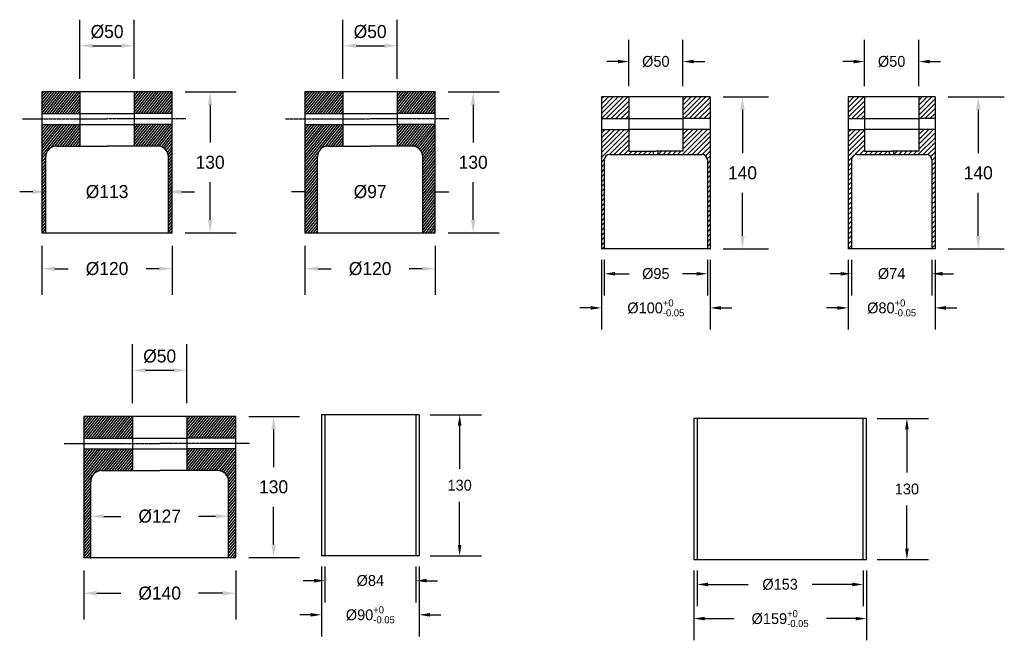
# Model space of a CAD drawing. Header units: millimetres. Extents: x 2274 to 4066, y 133 to 722.
# Tile 1 of 2: x 2274 to 3181, y 133 to 705. Entities that reach past the tile are written whole.
import ezdxf

# ---------------------------------------------------------------- set-up
doc = ezdxf.new("R2010")
doc.units = ezdxf.units.MM
doc.header["$MEASUREMENT"] = 0
doc.linetypes.add('CENTER', pattern=[2, 1.25, -0.25, 0.25, -0.25])
for name, color, linetype in [('Center', 1, 'CENTER'), ('DIMENSIONS', 102, 'Continuous'), ('SHAFT', 5, 'Continuous'), ('SLEEVE', 5, 'Continuous')]:
    doc.layers.add(name, color=color, linetype=linetype)
doc.styles.add('ARMIN', font='stylu.ttf')
doc.dimstyles.new('ARMIN-DIM', dxfattribs={"dimscale": 6, "dimtxt": 2, "dimasz": 2, "dimexe": 4, "dimexo": 2, "dimgap": 2, "dimtad": 0, "dimtih": 1, "dimtoh": 1, "dimdsep": 46, "dimtxsty": 'ARMIN', "dimcen": 2.97, "dimadec": 0, "dimazin": 2, "dimtfac": 0.65, "dimtofl": 0, "dimtmove": 2, "dimatfit": 3, "dimfxl": 4, "dimtolj": 1, "dimarcsym": 0})
doc.dimstyles.new('ARMIN-DIM-SMALL', dxfattribs={"dimscale": 5, "dimtxt": 2, "dimasz": 2, "dimexe": 4, "dimexo": 2, "dimgap": 2, "dimtad": 0, "dimtih": 1, "dimtoh": 1, "dimdsep": 46, "dimtxsty": 'ARMIN', "dimcen": 2.97, "dimadec": 0, "dimazin": 2, "dimtfac": 0.65, "dimtofl": 0, "dimtmove": 2, "dimatfit": 3, "dimfxl": 1, "dimtolj": 1, "dimarcsym": 0})

# ---------------------------------------------------------------- blocks, each defined once
blk = doc.blocks.new('*D4')
at = {"layer": 'Defpoints', "color": 0, "transparency": 16777216}
for p in [(2621.7, 680.75), (2571.7, 638.31), (2621.7, 638.31)]:
    blk.add_point(p, dxfattribs=at)
at = {"layer": 'DIMENSIONS', "color": 0, "lineweight": -2, "transparency": 16777216}
for p, q in [((2571.7, 650.31), (2571.7, 704.75)), ((2621.7, 650.31), (2621.7, 704.75)), ((2583.7, 680.75), (2609.7, 680.75))]:
    blk.add_line(p, q, dxfattribs=at)
at = {"layer": 'DIMENSIONS', "color": 0, "transparency": 16777216}
for points in [[(2583.7, 682.75), (2583.7, 678.75), (2571.7, 680.75)], [(2609.7, 682.75), (2609.7, 678.75), (2621.7, 680.75)]]:
    blk.add_solid(points, dxfattribs=at)
at = {"layer": 'DIMENSIONS', "color": 0, "transparency": 16777216, "insert": (2596.7, 693.64), "char_height": 12, "attachment_point": 5, "style": 'ARMIN'}
blk.add_mtext('\\A1;%%C50', dxfattribs=at)
blk = doc.blocks.new('*D5')
at = {"layer": 'Defpoints', "color": 0, "transparency": 16777216}
for p in [(2536.7, 508.31), (2656.7, 508.31), (2656.7, 475.29)]:
    blk.add_point(p, dxfattribs=at)
at = {"layer": 'DIMENSIONS', "color": 0, "lineweight": -2, "transparency": 16777216}
for p, q in [((2536.7, 496.31), (2536.7, 451.29)), ((2656.7, 496.31), (2656.7, 451.29)), ((2548.7, 475.29), (2560.8, 475.29)), ((2644.7, 475.29), (2632.59, 475.29))]:
    blk.add_line(p, q, dxfattribs=at)
at = {"layer": 'DIMENSIONS', "color": 0, "transparency": 16777216}
for points in [[(2548.7, 477.29), (2548.7, 473.29), (2536.7, 475.29)], [(2644.7, 477.29), (2644.7, 473.29), (2656.7, 475.29)]]:
    blk.add_solid(points, dxfattribs=at)
at = {"layer": 'DIMENSIONS', "color": 0, "transparency": 16777216, "insert": (2596.7, 475.29), "char_height": 12, "attachment_point": 5, "style": 'ARMIN'}
blk.add_mtext('\\A1;%%C120', dxfattribs=at)
blk = doc.blocks.new('*D6')
at = {"layer": 'Defpoints', "color": 0, "transparency": 16777216}
for p in [(2645.2, 546.19), (2548.2, 543.31), (2645.2, 543.31)]:
    blk.add_point(p, dxfattribs=at)
at = {"layer": 'DIMENSIONS', "color": 0, "lineweight": -2, "transparency": 16777216}
for p, q in [((2548.2, 555.31), (2548.2, 570.19)), ((2645.2, 555.31), (2645.2, 570.19)), ((2536.2, 546.19), (2524.2, 546.19)), ((2657.2, 546.19), (2669.2, 546.19))]:
    blk.add_line(p, q, dxfattribs=at)
at = {"layer": 'DIMENSIONS', "color": 0, "transparency": 16777216}
for points in [[(2536.2, 548.19), (2536.2, 544.19), (2548.2, 546.19)], [(2657.2, 548.19), (2657.2, 544.19), (2645.2, 546.19)]]:
    blk.add_solid(points, dxfattribs=at)
at = {"layer": 'DIMENSIONS', "color": 0, "transparency": 16777216, "insert": (2596.7, 546.19), "char_height": 12, "attachment_point": 5, "style": 'ARMIN'}
blk.add_mtext('\\A1;%%C97', dxfattribs=at)
blk = doc.blocks.new('*D7')
at = {"layer": 'Defpoints', "color": 0, "transparency": 16777216}
for p in [(2656.7, 638.31), (2691.62, 638.31), (2656.7, 508.31)]:
    blk.add_point(p, dxfattribs=at)
at = {"layer": 'DIMENSIONS', "color": 0, "lineweight": -2, "transparency": 16777216}
for p, q in [((2668.7, 638.31), (2715.62, 638.31)), ((2691.62, 626.31), (2691.62, 591.57)), ((2691.62, 520.31), (2691.62, 555.05)), ((2668.7, 508.31), (2715.62, 508.31))]:
    blk.add_line(p, q, dxfattribs=at)
at = {"layer": 'DIMENSIONS', "color": 0, "transparency": 16777216}
for points in [[(2689.62, 626.31), (2693.62, 626.31), (2691.62, 638.31)], [(2689.62, 520.31), (2693.62, 520.31), (2691.62, 508.31)]]:
    blk.add_solid(points, dxfattribs=at)
at = {"layer": 'DIMENSIONS', "color": 0, "transparency": 16777216, "insert": (2691.62, 573.31), "char_height": 12, "attachment_point": 5, "style": 'ARMIN'}
blk.add_mtext('\\A1;130', dxfattribs=at)
blk = doc.blocks.new('*D1')
at = {"layer": 'Defpoints', "color": 0, "transparency": 16777216}
for p in [(2812.38, 493.61), (2907.38, 493.61), (2907.38, 470.68)]:
    blk.add_point(p, dxfattribs=at)
at = {"layer": 'DIMENSIONS', "color": 0, "lineweight": -2, "transparency": 16777216}
for p, q in [((2812.38, 483.61), (2812.38, 450.68)), ((2907.38, 483.61), (2907.38, 450.68)), ((2822.38, 470.68), (2835.39, 470.68)), ((2897.38, 470.68), (2884.37, 470.68))]:
    blk.add_line(p, q, dxfattribs=at)
at = {"layer": 'DIMENSIONS', "color": 0, "transparency": 16777216}
for points in [[(2822.38, 472.34), (2822.38, 469.01), (2812.38, 470.68)], [(2897.38, 472.34), (2897.38, 469.01), (2907.38, 470.68)]]:
    blk.add_solid(points, dxfattribs=at)
at = {"layer": 'DIMENSIONS', "color": 0, "transparency": 16777216, "insert": (2859.88, 470.68), "char_height": 10, "attachment_point": 5, "style": 'ARMIN'}
blk.add_mtext('\\A1;%%C95', dxfattribs=at)
blk = doc.blocks.new('*D2')
at = {"layer": 'Defpoints', "color": 0, "transparency": 16777216}
for p in [(2809.88, 493.61), (2909.88, 493.61), (2909.88, 439.23)]:
    blk.add_point(p, dxfattribs=at)
at = {"layer": 'DIMENSIONS', "color": 0, "lineweight": -2, "transparency": 16777216}
for p, q in [((2809.88, 483.61), (2809.88, 419.23)), ((2909.88, 483.61), (2909.88, 419.23)), ((2799.88, 439.23), (2789.88, 439.23)), ((2919.88, 439.23), (2929.88, 439.23))]:
    blk.add_line(p, q, dxfattribs=at)
at = {"layer": 'DIMENSIONS', "color": 0, "transparency": 16777216}
for points in [[(2799.88, 440.9), (2799.88, 437.56), (2809.88, 439.23)], [(2919.88, 440.9), (2919.88, 437.56), (2909.88, 439.23)]]:
    blk.add_solid(points, dxfattribs=at)
at = {"layer": 'DIMENSIONS', "color": 0, "transparency": 16777216, "insert": (2859.88, 439.23), "char_height": 10, "attachment_point": 5, "style": 'ARMIN'}
blk.add_mtext('\\A1;%%C100{\\H6.500000;\\S+0^ -0.05;}', dxfattribs=at)
blk = doc.blocks.new('*D3')
at = {"layer": 'Defpoints', "color": 0, "transparency": 16777216}
for p in [(2884.88, 666.16), (2834.88, 633.61), (2884.88, 633.61)]:
    blk.add_point(p, dxfattribs=at)
at = {"layer": 'DIMENSIONS', "color": 0, "lineweight": -2, "transparency": 16777216}
for p, q in [((2834.88, 643.61), (2834.88, 686.16)), ((2884.88, 643.61), (2884.88, 686.16)), ((2824.88, 666.16), (2814.88, 666.16)), ((2894.88, 666.16), (2904.88, 666.16))]:
    blk.add_line(p, q, dxfattribs=at)
at = {"layer": 'DIMENSIONS', "color": 0, "transparency": 16777216}
for points in [[(2824.88, 667.83), (2824.88, 664.5), (2834.88, 666.16)], [(2894.88, 667.83), (2894.88, 664.5), (2884.88, 666.16)]]:
    blk.add_solid(points, dxfattribs=at)
at = {"layer": 'DIMENSIONS', "color": 0, "transparency": 16777216, "insert": (2859.88, 666.16), "char_height": 10, "attachment_point": 5, "style": 'ARMIN'}
blk.add_mtext('\\A1;%%C50', dxfattribs=at)
blk = doc.blocks.new('*D8')
at = {"layer": 'Defpoints', "color": 0, "transparency": 16777216}
for p in [(2909.88, 633.61), (2909.88, 493.61), (2939.68, 493.61)]:
    blk.add_point(p, dxfattribs=at)
at = {"layer": 'DIMENSIONS', "color": 0, "lineweight": -2, "transparency": 16777216}
for p, q in [((2921.88, 633.61), (2963.68, 633.61)), ((2939.68, 621.61), (2939.68, 581.92)), ((2939.68, 505.61), (2939.68, 545.3)), ((2921.88, 493.61), (2963.68, 493.61))]:
    blk.add_line(p, q, dxfattribs=at)
at = {"layer": 'DIMENSIONS', "color": 0, "transparency": 16777216}
for points in [[(2937.68, 621.61), (2941.68, 621.61), (2939.68, 633.61)], [(2937.68, 505.61), (2941.68, 505.61), (2939.68, 493.61)]]:
    blk.add_solid(points, dxfattribs=at)
at = {"layer": 'DIMENSIONS', "color": 0, "transparency": 16777216, "insert": (2939.68, 563.61), "char_height": 12, "attachment_point": 5, "style": 'ARMIN'}
blk.add_mtext('\\A1;140', dxfattribs=at)
blk = doc.blocks.new('*D10')
at = {"layer": 'Defpoints', "color": 0, "transparency": 16777216}
for p in [(3040.09, 493.61), (3114.09, 493.61), (3114.09, 470.68)]:
    blk.add_point(p, dxfattribs=at)
at = {"layer": 'DIMENSIONS', "color": 0, "lineweight": -2, "transparency": 16777216}
for p, q in [((3040.09, 483.61), (3040.09, 450.68)), ((3114.09, 483.61), (3114.09, 450.68)), ((3030.09, 470.68), (3020.09, 470.68)), ((3124.09, 470.68), (3134.09, 470.68))]:
    blk.add_line(p, q, dxfattribs=at)
at = {"layer": 'DIMENSIONS', "color": 0, "transparency": 16777216}
for points in [[(3030.09, 472.34), (3030.09, 469.01), (3040.09, 470.68)], [(3124.09, 472.34), (3124.09, 469.01), (3114.09, 470.68)]]:
    blk.add_solid(points, dxfattribs=at)
at = {"layer": 'DIMENSIONS', "color": 0, "transparency": 16777216, "insert": (3077.09, 470.68), "char_height": 10, "attachment_point": 5, "style": 'ARMIN'}
blk.add_mtext('\\A1;%%C74', dxfattribs=at)
blk = doc.blocks.new('*D11')
at = {"layer": 'Defpoints', "color": 0, "transparency": 16777216}
for p in [(3037.09, 493.61), (3117.09, 493.61), (3117.09, 439.23)]:
    blk.add_point(p, dxfattribs=at)
at = {"layer": 'DIMENSIONS', "color": 0, "lineweight": -2, "transparency": 16777216}
for p, q in [((3037.09, 483.61), (3037.09, 419.23)), ((3117.09, 483.61), (3117.09, 419.23)), ((3027.09, 439.23), (3017.09, 439.23)), ((3127.09, 439.23), (3137.09, 439.23))]:
    blk.add_line(p, q, dxfattribs=at)
at = {"layer": 'DIMENSIONS', "color": 0, "transparency": 16777216}
for points in [[(3027.09, 440.9), (3027.09, 437.56), (3037.09, 439.23)], [(3127.09, 440.9), (3127.09, 437.56), (3117.09, 439.23)]]:
    blk.add_solid(points, dxfattribs=at)
at = {"layer": 'DIMENSIONS', "color": 0, "transparency": 16777216, "insert": (3077.09, 439.23), "char_height": 10, "attachment_point": 5, "style": 'ARMIN'}
blk.add_mtext('\\A1;%%C80{\\H6.500000;\\S+0^ -0.05;}', dxfattribs=at)
blk = doc.blocks.new('*D12')
at = {"layer": 'Defpoints', "color": 0, "transparency": 16777216}
for p in [(3102.09, 666.16), (3052.09, 633.61), (3102.09, 633.61)]:
    blk.add_point(p, dxfattribs=at)
at = {"layer": 'DIMENSIONS', "color": 0, "lineweight": -2, "transparency": 16777216}
for p, q in [((3052.09, 643.61), (3052.09, 686.16)), ((3102.09, 643.61), (3102.09, 686.16)), ((3042.09, 666.16), (3032.09, 666.16)), ((3112.09, 666.16), (3122.09, 666.16))]:
    blk.add_line(p, q, dxfattribs=at)
at = {"layer": 'DIMENSIONS', "color": 0, "transparency": 16777216}
for points in [[(3042.09, 667.83), (3042.09, 664.5), (3052.09, 666.16)], [(3112.09, 667.83), (3112.09, 664.5), (3102.09, 666.16)]]:
    blk.add_solid(points, dxfattribs=at)
at = {"layer": 'DIMENSIONS', "color": 0, "transparency": 16777216, "insert": (3077.09, 666.16), "char_height": 10, "attachment_point": 5, "style": 'ARMIN'}
blk.add_mtext('\\A1;%%C50', dxfattribs=at)
blk = doc.blocks.new('*D9')
at = {"layer": 'Defpoints', "color": 0, "transparency": 16777216}
for p in [(3117.09, 633.61), (3117.09, 493.61), (3156.88, 493.61)]:
    blk.add_point(p, dxfattribs=at)
at = {"layer": 'DIMENSIONS', "color": 0, "lineweight": -2, "transparency": 16777216}
for p, q in [((3129.09, 633.61), (3180.88, 633.61)), ((3156.88, 621.61), (3156.88, 581.92)), ((3156.88, 505.61), (3156.88, 545.3)), ((3129.09, 493.61), (3180.88, 493.61))]:
    blk.add_line(p, q, dxfattribs=at)
at = {"layer": 'DIMENSIONS', "color": 0, "transparency": 16777216}
for points in [[(3154.88, 621.61), (3158.88, 621.61), (3156.88, 633.61)], [(3154.88, 505.61), (3158.88, 505.61), (3156.88, 493.61)]]:
    blk.add_solid(points, dxfattribs=at)
at = {"layer": 'DIMENSIONS', "color": 0, "transparency": 16777216, "insert": (3156.88, 563.61), "char_height": 12, "attachment_point": 5, "style": 'ARMIN'}
blk.add_mtext('\\A1;140', dxfattribs=at)
blk = doc.blocks.new('*D20')
at = {"layer": 'Defpoints', "color": 0, "transparency": 16777216}
for p in [(2554.88, 210.85), (2638.88, 210.85), (2638.88, 187.91)]:
    blk.add_point(p, dxfattribs=at)
at = {"layer": 'DIMENSIONS', "color": 0, "lineweight": -2, "transparency": 16777216}
for p, q in [((2554.88, 200.85), (2554.88, 167.91)), ((2638.88, 200.85), (2638.88, 167.91)), ((2544.88, 187.91), (2534.88, 187.91)), ((2648.88, 187.91), (2658.88, 187.91))]:
    blk.add_line(p, q, dxfattribs=at)
at = {"layer": 'DIMENSIONS', "color": 0, "transparency": 16777216}
for points in [[(2544.88, 189.58), (2544.88, 186.25), (2554.88, 187.91)], [(2648.88, 189.58), (2648.88, 186.25), (2638.88, 187.91)]]:
    blk.add_solid(points, dxfattribs=at)
at = {"layer": 'DIMENSIONS', "color": 0, "transparency": 16777216, "insert": (2596.88, 187.91), "char_height": 10, "attachment_point": 5, "style": 'ARMIN'}
blk.add_mtext('\\A1;%%C84', dxfattribs=at)
blk = doc.blocks.new('*D21')
at = {"layer": 'Defpoints', "color": 0, "transparency": 16777216}
for p in [(2551.88, 210.85), (2641.88, 210.85), (2641.88, 156.47)]:
    blk.add_point(p, dxfattribs=at)
at = {"layer": 'DIMENSIONS', "color": 0, "lineweight": -2, "transparency": 16777216}
for p, q in [((2551.88, 200.85), (2551.88, 136.47)), ((2641.88, 200.85), (2641.88, 136.47)), ((2541.88, 156.47), (2531.88, 156.47)), ((2651.88, 156.47), (2661.88, 156.47))]:
    blk.add_line(p, q, dxfattribs=at)
at = {"layer": 'DIMENSIONS', "color": 0, "transparency": 16777216}
for points in [[(2541.88, 158.13), (2541.88, 154.8), (2551.88, 156.47)], [(2651.88, 158.13), (2651.88, 154.8), (2641.88, 156.47)]]:
    blk.add_solid(points, dxfattribs=at)
at = {"layer": 'DIMENSIONS', "color": 0, "transparency": 16777216, "insert": (2596.88, 156.47), "char_height": 10, "attachment_point": 5, "style": 'ARMIN'}
blk.add_mtext('\\A1;%%C90{\\H6.500000;\\S+0^ -0.05;}', dxfattribs=at)
blk = doc.blocks.new('*D19')
at = {"layer": 'Defpoints', "color": 0, "transparency": 16777216}
for p in [(2641.88, 340.85), (2641.88, 210.85), (2679.17, 210.85)]:
    blk.add_point(p, dxfattribs=at)
at = {"layer": 'DIMENSIONS', "color": 0, "lineweight": -2, "transparency": 16777216}
for p, q in [((2651.88, 340.85), (2699.17, 340.85)), ((2679.17, 330.85), (2679.17, 291.06)), ((2679.17, 220.85), (2679.17, 260.63)), ((2651.88, 210.85), (2699.17, 210.85))]:
    blk.add_line(p, q, dxfattribs=at)
at = {"layer": 'DIMENSIONS', "color": 0, "transparency": 16777216}
for points in [[(2677.5, 330.85), (2680.84, 330.85), (2679.17, 340.85)], [(2677.5, 220.85), (2680.84, 220.85), (2679.17, 210.85)]]:
    blk.add_solid(points, dxfattribs=at)
at = {"layer": 'DIMENSIONS', "color": 0, "transparency": 16777216, "insert": (2679.17, 275.85), "char_height": 10, "attachment_point": 5, "style": 'ARMIN'}
blk.add_mtext('\\A1;130', dxfattribs=at)
blk = doc.blocks.new('*D22')
at = {"layer": 'Defpoints', "color": 0, "transparency": 16777216}
for p in [(2897.86, 207.37), (3050.86, 207.37), (3050.86, 184.44)]:
    blk.add_point(p, dxfattribs=at)
at = {"layer": 'DIMENSIONS', "color": 0, "lineweight": -2, "transparency": 16777216}
for p, q in [((2897.86, 197.37), (2897.86, 164.44)), ((3050.86, 197.37), (3050.86, 164.44)), ((2907.86, 184.44), (2944.82, 184.44)), ((3040.86, 184.44), (3003.9, 184.44))]:
    blk.add_line(p, q, dxfattribs=at)
at = {"layer": 'DIMENSIONS', "color": 0, "transparency": 16777216}
for points in [[(2907.86, 186.1), (2907.86, 182.77), (2897.86, 184.44)], [(3040.86, 186.1), (3040.86, 182.77), (3050.86, 184.44)]]:
    blk.add_solid(points, dxfattribs=at)
at = {"layer": 'DIMENSIONS', "color": 0, "transparency": 16777216, "insert": (2974.36, 184.44), "char_height": 10, "attachment_point": 5, "style": 'ARMIN'}
blk.add_mtext('\\A1;%%C153', dxfattribs=at)
blk = doc.blocks.new('*D23')
at = {"layer": 'Defpoints', "color": 0, "transparency": 16777216}
for p in [(2894.86, 207.37), (3053.86, 207.37), (3053.86, 152.99)]:
    blk.add_point(p, dxfattribs=at)
at = {"layer": 'DIMENSIONS', "color": 0, "lineweight": -2, "transparency": 16777216}
for p, q in [((2894.86, 197.37), (2894.86, 132.99)), ((3053.86, 197.37), (3053.86, 132.99)), ((2904.86, 152.99), (2931.78, 152.99)), ((3043.86, 152.99), (3016.94, 152.99))]:
    blk.add_line(p, q, dxfattribs=at)
at = {"layer": 'DIMENSIONS', "color": 0, "transparency": 16777216}
for points in [[(2904.86, 154.66), (2904.86, 151.32), (2894.86, 152.99)], [(3043.86, 154.66), (3043.86, 151.32), (3053.86, 152.99)]]:
    blk.add_solid(points, dxfattribs=at)
at = {"layer": 'DIMENSIONS', "color": 0, "transparency": 16777216, "insert": (2974.36, 152.99), "char_height": 10, "attachment_point": 5, "style": 'ARMIN'}
blk.add_mtext('\\A1;%%C159{\\H6.500000;\\S+0^ -0.05;}', dxfattribs=at)
blk = doc.blocks.new('*D24')
at = {"layer": 'Defpoints', "color": 0, "transparency": 16777216}
for p in [(3053.86, 337.37), (3053.86, 207.37), (3091.16, 207.37)]:
    blk.add_point(p, dxfattribs=at)
at = {"layer": 'DIMENSIONS', "color": 0, "lineweight": -2, "transparency": 16777216}
for p, q in [((3063.86, 337.37), (3111.16, 337.37)), ((3091.16, 327.37), (3091.16, 287.59)), ((3091.16, 217.37), (3091.16, 257.16)), ((3063.86, 207.37), (3111.16, 207.37))]:
    blk.add_line(p, q, dxfattribs=at)
at = {"layer": 'DIMENSIONS', "color": 0, "transparency": 16777216}
for points in [[(3089.49, 327.37), (3092.82, 327.37), (3091.16, 337.37)], [(3089.49, 217.37), (3092.82, 217.37), (3091.16, 207.37)]]:
    blk.add_solid(points, dxfattribs=at)
at = {"layer": 'DIMENSIONS', "color": 0, "transparency": 16777216, "insert": (3091.16, 272.37), "char_height": 10, "attachment_point": 5, "style": 'ARMIN'}
blk.add_mtext('\\A1;130', dxfattribs=at)
blk = doc.blocks.new('*D30')
at = {"layer": 'Defpoints', "color": 0, "transparency": 16777216}
for p in [(2379.39, 680.75), (2329.39, 638.31), (2379.39, 638.31)]:
    blk.add_point(p, dxfattribs=at)
at = {"layer": 'DIMENSIONS', "color": 0, "lineweight": -2, "transparency": 16777216}
for p, q in [((2329.39, 650.31), (2329.39, 704.75)), ((2379.39, 650.31), (2379.39, 704.75)), ((2341.39, 680.75), (2367.39, 680.75))]:
    blk.add_line(p, q, dxfattribs=at)
at = {"layer": 'DIMENSIONS', "color": 0, "transparency": 16777216}
for points in [[(2341.39, 682.75), (2341.39, 678.75), (2329.39, 680.75)], [(2367.39, 682.75), (2367.39, 678.75), (2379.39, 680.75)]]:
    blk.add_solid(points, dxfattribs=at)
at = {"layer": 'DIMENSIONS', "color": 0, "transparency": 16777216, "insert": (2354.39, 693.64), "char_height": 12, "attachment_point": 5, "style": 'ARMIN'}
blk.add_mtext('\\A1;%%C50', dxfattribs=at)
blk = doc.blocks.new('*D31')
at = {"layer": 'Defpoints', "color": 0, "transparency": 16777216}
for p in [(2294.39, 508.31), (2414.39, 508.31), (2414.39, 475.29)]:
    blk.add_point(p, dxfattribs=at)
at = {"layer": 'DIMENSIONS', "color": 0, "lineweight": -2, "transparency": 16777216}
for p, q in [((2294.39, 496.31), (2294.39, 451.29)), ((2414.39, 496.31), (2414.39, 451.29)), ((2306.39, 475.29), (2318.5, 475.29)), ((2402.39, 475.29), (2390.29, 475.29))]:
    blk.add_line(p, q, dxfattribs=at)
at = {"layer": 'DIMENSIONS', "color": 0, "transparency": 16777216}
for points in [[(2306.39, 477.29), (2306.39, 473.29), (2294.39, 475.29)], [(2402.39, 477.29), (2402.39, 473.29), (2414.39, 475.29)]]:
    blk.add_solid(points, dxfattribs=at)
at = {"layer": 'DIMENSIONS', "color": 0, "transparency": 16777216, "insert": (2354.39, 475.29), "char_height": 12, "attachment_point": 5, "style": 'ARMIN'}
blk.add_mtext('\\A1;%%C120', dxfattribs=at)
blk = doc.blocks.new('*D32')
at = {"layer": 'Defpoints', "color": 0, "transparency": 16777216}
for p in [(2410.89, 546.19), (2297.89, 543.31), (2410.89, 543.31)]:
    blk.add_point(p, dxfattribs=at)
at = {"layer": 'DIMENSIONS', "color": 0, "lineweight": -2, "transparency": 16777216}
for p, q in [((2297.89, 555.31), (2297.89, 570.19)), ((2410.89, 555.31), (2410.89, 570.19)), ((2285.89, 546.19), (2273.89, 546.19)), ((2422.89, 546.19), (2434.89, 546.19))]:
    blk.add_line(p, q, dxfattribs=at)
at = {"layer": 'DIMENSIONS', "color": 0, "transparency": 16777216}
for points in [[(2285.89, 548.19), (2285.89, 544.19), (2297.89, 546.19)], [(2422.89, 548.19), (2422.89, 544.19), (2410.89, 546.19)]]:
    blk.add_solid(points, dxfattribs=at)
at = {"layer": 'DIMENSIONS', "color": 0, "transparency": 16777216, "insert": (2354.39, 546.19), "char_height": 12, "attachment_point": 5, "style": 'ARMIN'}
blk.add_mtext('\\A1;%%C113', dxfattribs=at)
blk = doc.blocks.new('*D33')
at = {"layer": 'Defpoints', "color": 0, "transparency": 16777216}
for p in [(2414.39, 638.31), (2449.32, 638.31), (2414.39, 508.31)]:
    blk.add_point(p, dxfattribs=at)
at = {"layer": 'DIMENSIONS', "color": 0, "lineweight": -2, "transparency": 16777216}
for p, q in [((2426.39, 638.31), (2473.32, 638.31)), ((2449.32, 626.31), (2449.32, 591.57)), ((2449.32, 520.31), (2449.32, 555.05)), ((2426.39, 508.31), (2473.32, 508.31))]:
    blk.add_line(p, q, dxfattribs=at)
at = {"layer": 'DIMENSIONS', "color": 0, "transparency": 16777216}
for points in [[(2447.32, 626.31), (2451.32, 626.31), (2449.32, 638.31)], [(2447.32, 520.31), (2451.32, 520.31), (2449.32, 508.31)]]:
    blk.add_solid(points, dxfattribs=at)
at = {"layer": 'DIMENSIONS', "color": 0, "transparency": 16777216, "insert": (2449.32, 573.31), "char_height": 12, "attachment_point": 5, "style": 'ARMIN'}
blk.add_mtext('\\A1;130', dxfattribs=at)
blk = doc.blocks.new('*D48')
at = {"layer": 'Defpoints', "color": 0, "transparency": 16777216}
for p in [(2427.85, 381.76), (2377.85, 339.32), (2427.85, 339.32)]:
    blk.add_point(p, dxfattribs=at)
at = {"layer": 'DIMENSIONS', "color": 0, "lineweight": -2, "transparency": 16777216}
for p, q in [((2377.85, 351.32), (2377.85, 405.76)), ((2427.85, 351.32), (2427.85, 405.76)), ((2389.85, 381.76), (2415.85, 381.76))]:
    blk.add_line(p, q, dxfattribs=at)
at = {"layer": 'DIMENSIONS', "color": 0, "transparency": 16777216}
for points in [[(2389.85, 383.76), (2389.85, 379.76), (2377.85, 381.76)], [(2415.85, 383.76), (2415.85, 379.76), (2427.85, 381.76)]]:
    blk.add_solid(points, dxfattribs=at)
at = {"layer": 'DIMENSIONS', "color": 0, "transparency": 16777216, "insert": (2402.85, 394.65), "char_height": 12, "attachment_point": 5, "style": 'ARMIN'}
blk.add_mtext('\\A1;%%C50', dxfattribs=at)
blk = doc.blocks.new('*D49')
at = {"layer": 'Defpoints', "color": 0, "transparency": 16777216}
for p in [(2332.85, 209.32), (2472.85, 209.32), (2472.85, 176.3)]:
    blk.add_point(p, dxfattribs=at)
at = {"layer": 'DIMENSIONS', "color": 0, "lineweight": -2, "transparency": 16777216}
for p, q in [((2332.85, 197.32), (2332.85, 152.3)), ((2472.85, 197.32), (2472.85, 152.3)), ((2344.85, 176.3), (2366.96, 176.3)), ((2460.85, 176.3), (2438.75, 176.3))]:
    blk.add_line(p, q, dxfattribs=at)
at = {"layer": 'DIMENSIONS', "color": 0, "transparency": 16777216}
for points in [[(2344.85, 178.3), (2344.85, 174.3), (2332.85, 176.3)], [(2460.85, 178.3), (2460.85, 174.3), (2472.85, 176.3)]]:
    blk.add_solid(points, dxfattribs=at)
at = {"layer": 'DIMENSIONS', "color": 0, "transparency": 16777216, "insert": (2402.85, 176.3), "char_height": 12, "attachment_point": 5, "style": 'ARMIN'}
blk.add_mtext('\\A1;%%C140', dxfattribs=at)
blk = doc.blocks.new('*D50')
at = {"layer": 'Defpoints', "color": 0, "transparency": 16777216}
for p in [(2466.35, 247.2), (2339.35, 244.32), (2466.35, 244.32)]:
    blk.add_point(p, dxfattribs=at)
at = {"layer": 'DIMENSIONS', "color": 0, "lineweight": -2, "transparency": 16777216}
for p, q in [((2339.35, 256.32), (2339.35, 271.2)), ((2466.35, 256.32), (2466.35, 271.2)), ((2351.35, 247.2), (2367.13, 247.2)), ((2454.35, 247.2), (2438.57, 247.2))]:
    blk.add_line(p, q, dxfattribs=at)
at = {"layer": 'DIMENSIONS', "color": 0, "transparency": 16777216}
for points in [[(2351.35, 249.2), (2351.35, 245.2), (2339.35, 247.2)], [(2454.35, 249.2), (2454.35, 245.2), (2466.35, 247.2)]]:
    blk.add_solid(points, dxfattribs=at)
at = {"layer": 'DIMENSIONS', "color": 0, "transparency": 16777216, "insert": (2402.85, 247.2), "char_height": 12, "attachment_point": 5, "style": 'ARMIN'}
blk.add_mtext('\\A1;%%C127', dxfattribs=at)
blk = doc.blocks.new('*D51')
at = {"layer": 'Defpoints', "color": 0, "transparency": 16777216}
for p in [(2472.85, 339.32), (2507.78, 339.32), (2472.85, 209.32)]:
    blk.add_point(p, dxfattribs=at)
at = {"layer": 'DIMENSIONS', "color": 0, "lineweight": -2, "transparency": 16777216}
for p, q in [((2484.85, 339.32), (2531.78, 339.32)), ((2507.78, 327.32), (2507.78, 292.58)), ((2507.78, 221.32), (2507.78, 256.06)), ((2484.85, 209.32), (2531.78, 209.32))]:
    blk.add_line(p, q, dxfattribs=at)
at = {"layer": 'DIMENSIONS', "color": 0, "transparency": 16777216}
for points in [[(2505.78, 327.32), (2509.78, 327.32), (2507.78, 339.32)], [(2505.78, 221.32), (2509.78, 221.32), (2507.78, 209.32)]]:
    blk.add_solid(points, dxfattribs=at)
at = {"layer": 'DIMENSIONS', "color": 0, "transparency": 16777216, "insert": (2507.78, 274.32), "char_height": 12, "attachment_point": 5, "style": 'ARMIN'}
blk.add_mtext('\\A1;130', dxfattribs=at)

msp = doc.modelspace()

# ---------------------------------------------------------------- hatches: boundary and pattern name
at = {"layer": 'SHAFT'}
h = msp.add_hatch(dxfattribs=at)
h.set_pattern_fill('ANSI31', color=256, scale=15, angle=6.2, style=0)
h.set_pattern_definition([(51.2, (-638.5738, -602.7933), (-1.4612587, 1.1748821), [])])
h.paths.add_polyline_path([(2329.393, 588.309), (2329.393, 608.309), (2294.393, 608.309), (2294.393, 508.309), (2297.893, 508.309), (2297.893, 578.309, -0.4142136), (2307.893, 588.309)])
h.paths.add_polyline_path([(2410.893, 578.309), (2410.893, 508.309), (2414.393, 508.309), (2414.393, 608.309), (2379.393, 608.309), (2379.393, 588.309), (2400.893, 588.309, -0.4142136)])
h.paths.add_polyline_path([(2414.393, 618.309), (2414.393, 638.309), (2379.393, 638.309), (2379.393, 618.309)])
h.paths.add_polyline_path([(2329.393, 618.309), (2329.393, 638.309), (2294.393, 638.309), (2294.393, 618.309)])
h = msp.add_hatch(dxfattribs=at)
h.set_pattern_fill('ANSI31', color=256, scale=15, angle=6.2, style=0)
h.set_pattern_definition([(51.2, (-396.269, -602.7933), (-1.4612587, 1.1748821), [])])
h.paths.add_polyline_path([(2558.198, 588.309), (2571.698, 588.309), (2571.698, 608.309), (2536.698, 608.309), (2536.698, 508.309), (2548.198, 508.309), (2548.198, 578.309, -0.4142136)])
h.paths.add_polyline_path([(2645.198, 578.309), (2645.198, 508.309), (2656.698, 508.309), (2656.698, 608.309), (2621.698, 608.309), (2621.698, 588.309), (2635.198, 588.309, -0.4142136)])
h.paths.add_polyline_path([(2656.698, 618.309), (2656.698, 638.309), (2621.698, 638.309), (2621.698, 618.309)])
h.paths.add_polyline_path([(2571.698, 618.309), (2571.698, 638.309), (2536.698, 638.309), (2536.698, 618.309)])
h = msp.add_hatch(dxfattribs=at)
h.set_pattern_fill('ANSI31', color=256, scale=15, angle=6)
h.set_pattern_definition([(51, (1933.3516, -635.6972), (-1.4571487, 1.1799757), [])])
h.paths.add_polyline_path([(2377.852, 339.321), (2332.852, 339.321), (2332.852, 319.321), (2377.852, 319.321)])
h.paths.add_polyline_path([(2377.852, 309.321), (2332.852, 309.321), (2332.852, 209.321), (2339.352, 209.321), (2339.352, 279.321, -0.4142136), (2349.352, 289.321), (2377.852, 289.321)])
h.paths.add_polyline_path([(2472.852, 309.321), (2427.852, 309.321), (2427.852, 289.321), (2456.352, 289.321, -0.4142136), (2466.352, 279.321), (2466.352, 209.321), (2472.852, 209.321)])
h.paths.add_polyline_path([(2472.852, 339.321), (2427.852, 339.321), (2427.852, 319.321), (2472.852, 319.321)])
at = {"layer": 'SLEEVE'}
h = msp.add_hatch(dxfattribs=at)
h.set_pattern_fill('ANSI31', color=256, style=0)
h.set_pattern_definition([(45, (-8532.932, -8717.451), (-2.245064, 2.245064), [])])
h.paths.add_polyline_path([(2834.882, 613.61), (2834.882, 633.61), (2809.882, 633.61), (2809.882, 613.61)])
h.paths.add_polyline_path([(2909.882, 613.61), (2909.882, 633.61), (2884.882, 633.61), (2884.882, 613.61)])
h.paths.add_polyline_path([(2884.882, 583.61), (2861.882, 583.61), (2861.882, 580.61), (2902.382, 580.61, -0.4142136), (2907.382, 575.61), (2907.382, 493.61), (2909.882, 493.61), (2909.882, 603.61), (2884.882, 603.61)])
h.paths.add_polyline_path([(2857.882, 580.61), (2857.882, 583.61), (2834.882, 583.61), (2834.882, 603.61), (2809.882, 603.61), (2809.882, 493.61), (2812.382, 493.61), (2812.382, 575.61, -0.4142136), (2817.382, 580.61)])
h = msp.add_hatch(dxfattribs=at)
h.set_pattern_fill('ANSI31', color=256, style=0)
h.set_pattern_definition([(45, (-8315.725, -8717.451), (-2.245064, 2.245064), [])])
h.paths.add_polyline_path([(3037.089, 613.61), (3052.089, 613.61), (3052.089, 633.61), (3037.089, 633.61)])
h.paths.add_polyline_path([(3117.089, 633.61), (3102.089, 633.61), (3102.089, 613.61), (3117.089, 613.61)])
h.paths.add_polyline_path([(3117.089, 603.61), (3102.089, 603.61), (3102.089, 583.61), (3079.089, 583.61), (3079.089, 580.61), (3109.089, 580.61, -0.4142136), (3114.089, 575.61), (3114.089, 493.61), (3117.089, 493.61)])
h.paths.add_polyline_path([(3037.089, 493.61), (3040.089, 493.61), (3040.089, 575.61, -0.4142136), (3045.089, 580.61), (3075.089, 580.61), (3075.089, 583.61), (3052.089, 583.61), (3052.089, 603.61), (3037.089, 603.61)])

# ---------------------------------------------------------------- linework, layer by layer
at = {"layer": 'Center'}
for p, q in [((2276.483, 613.309), (2354.393, 613.309)), ((2427.026, 613.309), (2354.393, 613.309)), ((2518.788, 613.309), (2596.698, 613.309)), ((2669.331, 613.309), (2596.698, 613.309)), ((2314.942, 314.321), (2402.852, 314.321)), ((2485.485, 314.321), (2402.852, 314.321))]:
    msp.add_line(p, q, dxfattribs=at)
at = {"layer": 'SHAFT'}
for p, q in [((2329.393, 638.309), (2329.393, 588.309)), ((2379.393, 638.309), (2379.393, 588.309)), ((2571.698, 638.309), (2571.698, 588.309)), ((2621.698, 638.309), (2621.698, 588.309)), ((2294.393, 618.309), (2329.393, 618.309)), ((2329.393, 618.309), (2379.393, 618.309)), ((2414.393, 618.309), (2379.393, 618.309)), ((2536.698, 618.309), (2571.698, 618.309)), ((2571.698, 618.309), (2621.698, 618.309)), ((2656.698, 618.309), (2621.698, 618.309)), ((2294.393, 608.309), (2329.393, 608.309)), ((2329.393, 608.309), (2379.393, 608.309)), ((2414.393, 608.309), (2379.393, 608.309)), ((2536.698, 608.309), (2571.698, 608.309)), ((2571.698, 608.309), (2621.698, 608.309)), ((2656.698, 608.309), (2621.698, 608.309)), ((2307.893, 588.309), (2354.393, 588.309)), ((2400.893, 588.309), (2354.393, 588.309)), ((2558.198, 588.309), (2596.698, 588.309)), ((2635.198, 588.309), (2596.698, 588.309)), ((2297.893, 508.309), (2297.893, 578.309)), ((2410.893, 508.309), (2410.893, 578.309)), ((2548.198, 508.309), (2548.198, 578.309)), ((2645.198, 508.309), (2645.198, 578.309)), ((2377.852, 339.321), (2377.852, 289.321)), ((2427.852, 339.321), (2427.852, 289.321)), ((2332.852, 319.321), (2377.852, 319.321)), ((2377.852, 319.321), (2427.852, 319.321)), ((2472.852, 319.321), (2427.852, 319.321)), ((2332.852, 309.321), (2377.852, 309.321)), ((2377.852, 309.321), (2427.852, 309.321)), ((2472.852, 309.321), (2427.852, 309.321)), ((2349.352, 289.321), (2402.852, 289.321)), ((2456.352, 289.321), (2402.852, 289.321)), ((2339.352, 209.321), (2339.352, 279.321)), ((2466.352, 209.321), (2466.352, 279.321))]:
    msp.add_line(p, q, dxfattribs=at)
for points in [[(2294.393, 508.309), (2414.393, 508.309), (2414.393, 638.309), (2294.393, 638.309)], [(2536.698, 508.309), (2656.698, 508.309), (2656.698, 638.309), (2536.698, 638.309)], [(2332.852, 209.321), (2472.852, 209.321), (2472.852, 339.321), (2332.852, 339.321)]]:
    msp.add_lwpolyline(points, close=True, dxfattribs=at)
for centre, start, end in [((2307.893, 578.309), 90, 180), ((2400.893, 578.309), 0, 90), ((2558.198, 578.309), 90, 180), ((2635.198, 578.309), 0, 90), ((2349.352, 279.321), 90, 180), ((2456.352, 279.321), 0, 90)]:
    msp.add_arc(centre, 10, start, end, dxfattribs=at)
at = {"layer": 'SLEEVE'}
for p, q in [((2909.882, 633.61), (2809.882, 633.61)), ((2809.882, 633.61), (2809.882, 493.61)), ((2834.882, 633.61), (2834.882, 583.61)), ((2884.882, 633.61), (2884.882, 583.61)), ((2909.882, 633.61), (2909.882, 493.61)), ((3117.089, 633.61), (3037.089, 633.61)), ((3037.089, 633.61), (3037.089, 493.61)), ((3052.089, 633.61), (3052.089, 583.61)), ((3102.089, 633.61), (3102.089, 583.61)), ((3117.089, 633.61), (3117.089, 493.61)), ((2809.882, 613.61), (2834.882, 613.61)), ((2834.882, 613.61), (2884.882, 613.61)), ((2909.882, 613.61), (2884.882, 613.61)), ((3037.089, 613.61), (3052.089, 613.61)), ((3052.089, 613.61), (3102.089, 613.61)), ((3117.089, 613.61), (3102.089, 613.61)), ((2809.882, 603.61), (2834.882, 603.61)), ((2884.882, 603.61), (2834.882, 603.61)), ((2909.882, 603.61), (2884.882, 603.61)), ((3037.089, 603.61), (3052.089, 603.61)), ((3102.089, 603.61), (3052.089, 603.61)), ((3117.089, 603.61), (3102.089, 603.61)), ((2817.382, 580.61), (2902.382, 580.61)), ((2834.882, 583.61), (2859.882, 583.61)), ((2857.882, 580.61), (2857.882, 583.61)), ((2884.882, 583.61), (2859.882, 583.61)), ((2861.882, 580.61), (2861.882, 583.61)), ((3045.089, 580.61), (3109.089, 580.61)), ((3052.089, 583.61), (3077.089, 583.61)), ((3075.089, 580.61), (3075.089, 583.61)), ((3102.089, 583.61), (3077.089, 583.61)), ((3079.089, 580.61), (3079.089, 583.61)), ((2812.382, 575.61), (2812.382, 493.61)), ((2907.382, 575.61), (2907.382, 493.61)), ((3040.089, 575.61), (3040.089, 493.61)), ((3114.089, 575.61), (3114.089, 493.61)), ((2909.882, 493.61), (2809.882, 493.61)), ((3117.089, 493.61), (3037.089, 493.61)), ((2641.876, 340.848), (2551.876, 340.848)), ((2551.876, 340.848), (2551.876, 210.848)), ((2554.876, 340.848), (2554.876, 210.848)), ((2638.876, 340.848), (2638.876, 210.848)), ((2641.876, 340.848), (2641.876, 210.848)), ((3053.862, 337.372), (2894.862, 337.372)), ((2894.862, 337.372), (2894.862, 207.372)), ((2897.862, 337.372), (2897.862, 207.372)), ((3050.862, 207.372), (3050.862, 337.372)), ((3053.862, 207.372), (3053.862, 337.372)), ((2641.876, 210.848), (2551.876, 210.848)), ((2894.862, 207.372), (3053.862, 207.372))]:
    msp.add_line(p, q, dxfattribs=at)
for centre, start, end in [((2817.382, 575.61), 90, 180), ((2902.382, 575.61), 0, 90), ((3045.089, 575.61), 90, 180), ((3109.089, 575.61), 0, 90)]:
    msp.add_arc(centre, 5, start, end, dxfattribs=at)

# ---------------------------------------------------------------- dimensions: what is measured, and where the dimension line sits
at = {"layer": 'DIMENSIONS'}
for base, p1, p2, picture, middle in [((2379.393, 680.753), (2329.393, 638.309), (2379.393, 638.309), '*D30', (2354.393, 693.638)), ((2621.698, 680.753), (2571.698, 638.309), (2621.698, 638.309), '*D4', (2596.698, 693.638)), ((2427.852, 381.764), (2377.852, 339.321), (2427.852, 339.321), '*D48', (2402.852, 394.649))]:
    dim = msp.add_linear_dim(base=base, p1=p1, p2=p2, angle=0, text='%%C<>', dimstyle='ARMIN-DIM', dxfattribs=at)
    dim.commit()
    dim.dimension.update_dxf_attribs({"geometry": picture, "text_midpoint": middle, "dimtype": 161})
for base, p1, p2, picture, middle in [((2884.882, 666.165), (2834.882, 633.61), (2884.882, 633.61), '*D3', (2859.882, 666.165)), ((3102.089, 666.165), (3052.089, 633.61), (3102.089, 633.61), '*D12', (3077.089, 666.165)), ((2907.382, 470.675), (2812.382, 493.61), (2907.382, 493.61), '*D1', (2859.882, 470.675)), ((3114.089, 470.675), (3040.089, 493.61), (3114.089, 493.61), '*D10', (3077.089, 470.675)), ((2638.876, 187.913), (2554.876, 210.848), (2638.876, 210.848), '*D20', (2596.876, 187.913)), ((3050.862, 184.437), (2897.862, 207.372), (3050.862, 207.372), '*D22', (2974.362, 184.437))]:
    dim = msp.add_linear_dim(base=base, p1=p1, p2=p2, text='%%C<>', dimstyle='ARMIN-DIM-SMALL', dxfattribs=at)
    dim.commit()
    dim.dimension.update_dxf_attribs({"geometry": picture, "text_midpoint": middle})
for p1, p2, picture, middle in [((2414.393, 508.309), (2414.393, 638.309), '*D33', (2449.318, 573.309)), ((2656.698, 508.309), (2656.698, 638.309), '*D7', (2691.623, 573.309)), ((2472.852, 209.321), (2472.852, 339.321), '*D51', (2507.777, 274.321))]:
    dim = msp.add_aligned_dim(p1=p1, p2=p2, distance=-34.925, dimstyle='ARMIN-DIM', dxfattribs=at)
    dim.commit()
    dim.dimension.update_dxf_attribs({"geometry": picture, "text_midpoint": middle})
for base, p1, p2, dimstyle, picture, middle in [((2939.676, 493.61), (2909.882, 633.61), (2909.882, 493.61), 'ARMIN-DIM', '*D8', (2939.676, 563.61)), ((3156.883, 493.61), (3117.089, 633.61), (3117.089, 493.61), 'ARMIN-DIM', '*D9', (3156.883, 563.61)), ((2679.169, 210.848), (2641.876, 340.848), (2641.876, 210.848), 'ARMIN-DIM-SMALL', '*D19', (2679.169, 275.848)), ((3091.156, 207.372), (3053.862, 337.372), (3053.862, 207.372), 'ARMIN-DIM-SMALL', '*D24', (3091.156, 272.372))]:
    dim = msp.add_linear_dim(base=base, p1=p1, p2=p2, angle=90, dimstyle=dimstyle, dxfattribs=at)
    dim.commit()
    dim.dimension.update_dxf_attribs({"geometry": picture, "text_midpoint": middle})
for p1, p2, distance, picture, middle in [((2297.893, 543.309), (2410.893, 543.309), 2.877, '*D32', (2354.393, 546.186)), ((2548.198, 543.309), (2645.198, 543.309), 2.877, '*D6', (2596.698, 546.186)), ((2294.393, 508.309), (2414.393, 508.309), -33.018, '*D31', (2354.393, 475.291)), ((2536.698, 508.309), (2656.698, 508.309), -33.018, '*D5', (2596.698, 475.291)), ((2339.352, 244.321), (2466.352, 244.321), 2.877, '*D50', (2402.852, 247.198)), ((2332.852, 209.321), (2472.852, 209.321), -33.018, '*D49', (2402.852, 176.303))]:
    dim = msp.add_aligned_dim(p1=p1, p2=p2, distance=distance, text='%%C<>', dimstyle='ARMIN-DIM', dxfattribs=at)
    dim.commit()
    dim.dimension.update_dxf_attribs({"geometry": picture, "text_midpoint": middle})
for base, p1, p2, picture, middle in [((2909.882, 439.229), (2809.882, 493.61), (2909.882, 493.61), '*D2', (2859.882, 439.229)), ((3117.089, 439.229), (3037.089, 493.61), (3117.089, 493.61), '*D11', (3077.089, 439.229)), ((2641.876, 156.466), (2551.876, 210.848), (2641.876, 210.848), '*D21', (2596.876, 156.466)), ((3053.862, 152.99), (2894.862, 207.372), (3053.862, 207.372), '*D23', (2974.362, 152.99))]:
    dim = msp.add_linear_dim(base=base, p1=p1, p2=p2, text='%%C<>', dimstyle='ARMIN-DIM-SMALL', override={"dimgap": 2, "dimtol": 1, "dimlim": 0, "dimtm": 0.05}, dxfattribs=at)
    dim.commit()
    dim.dimension.update_dxf_attribs({"geometry": picture, "text_midpoint": middle})

doc.saveas('drawing.dxf')
